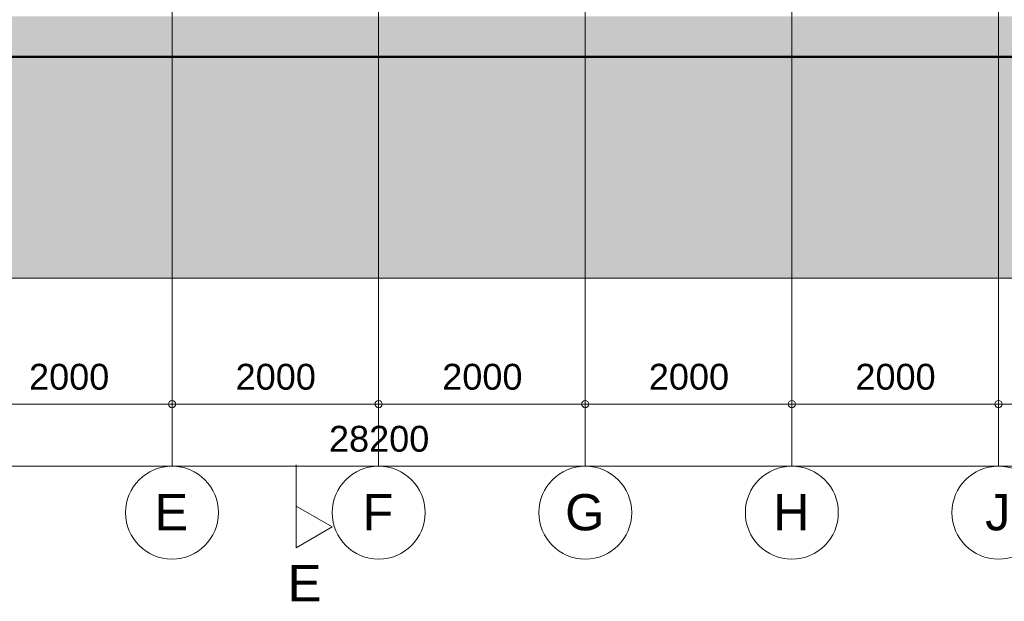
# Model space of a CAD drawing. Header units: millimetres. Extents: x -85630 to 257083, y -5697 to 14715.
# Tile 55 of 93: x 72607 to 82139, y -5658 to -32. Entities that reach past the tile are written whole.
import ezdxf

# ---------------------------------------------------------------- set-up
doc = ezdxf.new("R2010")
doc.units = ezdxf.units.MM
for name, pattern in [('HAZ_hartlijn', [8, 5, -1, 1, -1]), ('THO_hartlijn', [8, 5, -1, 1, -1]), ('THO_hidden', [6, 3, -3]), ('THO_stramienlijn', [20, 17, -1.5, 0, -1.5])]:
    doc.linetypes.add(name, pattern=pattern)
for name, color, linetype, lineweight in [('A-ANNO-DIMS', 7, 'Continuous', 13), ('A-ANNO-DIMS-100', 7, 'Continuous', 13), ('A-DETL-GENF', 7, 'Continuous', 13), ('A-FLOR', 7, 'Continuous', 18), ('C-TOPO', 7, 'Continuous', 13), ('C-TOPO-PATT', 7, 'Continuous', 50), ('S-GRID', 7, 'Continuous', 13), ('S-GRID-IDEN', 7, 'Continuous', 13)]:
    doc.layers.add(name, color=color, linetype=linetype, lineweight=lineweight)
doc.layers.add('G-ANNO-SYMB', color=7, linetype='THO_hidden', lineweight=13, true_color=0xff8040)
doc.styles.add('Arial', font='arial.ttf', dxfattribs={"height": 250})
doc.styles.add('Arial_2', font='arial.ttf', dxfattribs={"height": 350})
doc.dimstyles.new('THO_25_-_transparant', dxfattribs={"dimscale": 304.8, "dimtxt": 0.836827, "dimasz": 0.229659, "dimexe": 0.459318, "dimexo": 0.0625, "dimgap": 0.213255, "dimtad": 1, "dimdec": 3, "dimlfac": 304.8, "dimrnd": 0.001, "dimdsep": 46, "dimtxsty": 'Arial', "dimblk1": 'DOTBLANK', "dimblk2": 'DOTBLANK', "dimsah": 1, "dimcen": 0.09, "dimdle": 0.229659, "dimazin": 0, "dimtfac": 1, "dimtdec": 4, "dimtix": 1, "dimtmove": 0, "dimatfit": 3, "dimfxl": 0.001507, "dimfxlon": 1, "dimtvp": 1, "dimtolj": 1, "dimtzin": 0, "dimarcsym": 2})

# ---------------------------------------------------------------- blocks, each defined once
blk = doc.blocks.new('NLRS_01_DI_UN_afbreeklijn_gen_tho - afbreeklijn-2412068-02 doorsnede CC _plotview_')
at = {"layer": 'A-DETL-GENF', "linetype": 'HAZ_hartlijn', "lineweight": 18}
blk.add_line((42050, -2533), (4950, -2533), dxfattribs=at)
blk = doc.blocks.new('Grid - Stramienbol 9_0mm-3500-02 doorsnede CC _plotview_')
at = {"layer": 'S-GRID-IDEN'}
blk.add_circle((10000, -4800), 450, dxfattribs=at)
blk = doc.blocks.new('Section - Horizontaal links-23535-02 doorsnede CC _plotview_')
at = {"layer": 'G-ANNO-SYMB', "color": 7, "linetype": 'Continuous'}
for p, q in [((18550, 13983.5), (18900, 14183.8)), ((18900, 14183.8), (18900, 13783.3)), ((18900, 13783.3), (18550, 13983.5))]:
    blk.add_line(p, q, dxfattribs=at)
at = {"layer": 'G-ANNO-SYMB', "color": 7, "linetype": 'Continuous', "lineweight": 18}
blk.add_line((18900, 14183.8), (18900, 13383.8), dxfattribs=at)
blk = doc.blocks.new('DIMBLOCK42-02 doorsnede CC _plotview_')
at = {"layer": 'A-ANNO-DIMS-100'}
for p, q in [((61982, -4350), (61982, -4210)), ((90182, -4350), (90182, -4210)), ((90252, -4350), (61912, -4350)), ((61982, -4350), (61982, -4490)), ((90182, -4350), (90182, -4490))]:
    blk.add_line(p, q, dxfattribs=at)
for centre in [(61982, -4350), (90182, -4350)]:
    blk.add_circle(centre, 35, dxfattribs=at)
at = {"layer": 'A-ANNO-DIMS-100', "color": 0, "insert": (75601.3, -3960.4), "char_height": 250, "width": 1153.678, "attachment_point": 1, "line_spacing_factor": 0.941778, "style": 'Arial'}
blk.add_mtext('28200', dxfattribs=at)
blk = doc.blocks.new('_DotBlank')
at = {"color": 0, "linetype": 'ByBlock', "lineweight": -2}
blk.add_line((-0.5, 0), (-1, 0), dxfattribs=at)
blk.add_circle((0, 0), 0.5, dxfattribs=at)
blk = doc.blocks.new('DIMBLOCK44-02 doorsnede CC _plotview_')
at = {"layer": 'A-ANNO-DIMS-100'}
for p, q in [((82082, -3750), (82082, -3610)), ((88682, -3750), (88682, -3610)), ((88682, -3750), (82082, -3750)), ((82082, -3750), (82082, -3890)), ((88682, -3750), (88682, -3890))]:
    blk.add_line(p, q, dxfattribs=at)
for centre in [(82082, -3750), (88682, -3750)]:
    blk.add_circle(centre, 35, dxfattribs=at)
at = {"layer": 'A-ANNO-DIMS-100', "color": 0, "insert": (84997.4, -3360.4), "char_height": 250, "width": 922.942, "attachment_point": 1, "line_spacing_factor": 0.941778, "style": 'Arial'}
blk.add_mtext('6600', dxfattribs=at)
blk = doc.blocks.new('DIMBLOCK45-02 doorsnede CC _plotview_')
at = {"layer": 'A-ANNO-DIMS-100'}
for p, q in [((80082, -3750), (80082, -3610)), ((82082, -3750), (82082, -3610)), ((82082, -3750), (80082, -3750)), ((80082, -3750), (80082, -3890)), ((82082, -3750), (82082, -3890))]:
    blk.add_line(p, q, dxfattribs=at)
for centre in [(80082, -3750), (82082, -3750)]:
    blk.add_circle(centre, 35, dxfattribs=at)
at = {"layer": 'A-ANNO-DIMS-100', "color": 0, "insert": (80697.4, -3360.4), "char_height": 250, "width": 922.942, "attachment_point": 1, "line_spacing_factor": 0.941778, "style": 'Arial'}
blk.add_mtext('2000', dxfattribs=at)
blk = doc.blocks.new('DIMBLOCK46-02 doorsnede CC _plotview_')
at = {"layer": 'A-ANNO-DIMS-100'}
for p, q in [((78082, -3750), (78082, -3610)), ((80082, -3750), (80082, -3610)), ((80082, -3750), (78082, -3750)), ((78082, -3750), (78082, -3890)), ((80082, -3750), (80082, -3890))]:
    blk.add_line(p, q, dxfattribs=at)
for centre in [(78082, -3750), (80082, -3750)]:
    blk.add_circle(centre, 35, dxfattribs=at)
at = {"layer": 'A-ANNO-DIMS-100', "color": 0, "insert": (78697.4, -3360.4), "char_height": 250, "width": 922.942, "attachment_point": 1, "line_spacing_factor": 0.941778, "style": 'Arial'}
blk.add_mtext('2000', dxfattribs=at)
blk = doc.blocks.new('DIMBLOCK47-02 doorsnede CC _plotview_')
at = {"layer": 'A-ANNO-DIMS-100'}
for p, q in [((76082, -3750), (76082, -3610)), ((78082, -3750), (78082, -3610)), ((78082, -3750), (76082, -3750)), ((76082, -3750), (76082, -3890)), ((78082, -3750), (78082, -3890))]:
    blk.add_line(p, q, dxfattribs=at)
for centre in [(76082, -3750), (78082, -3750)]:
    blk.add_circle(centre, 35, dxfattribs=at)
at = {"layer": 'A-ANNO-DIMS-100', "color": 0, "insert": (76697.4, -3360.4), "char_height": 250, "width": 922.942, "attachment_point": 1, "line_spacing_factor": 0.941778, "style": 'Arial'}
blk.add_mtext('2000', dxfattribs=at)
blk = doc.blocks.new('DIMBLOCK48-02 doorsnede CC _plotview_')
at = {"layer": 'A-ANNO-DIMS-100'}
for p, q in [((74082, -3750), (74082, -3610)), ((76082, -3750), (76082, -3610)), ((76082, -3750), (74082, -3750)), ((74082, -3750), (74082, -3890)), ((76082, -3750), (76082, -3890))]:
    blk.add_line(p, q, dxfattribs=at)
for centre in [(74082, -3750), (76082, -3750)]:
    blk.add_circle(centre, 35, dxfattribs=at)
at = {"layer": 'A-ANNO-DIMS-100', "color": 0, "insert": (74697.4, -3360.4), "char_height": 250, "width": 922.942, "attachment_point": 1, "line_spacing_factor": 0.941778, "style": 'Arial'}
blk.add_mtext('2000', dxfattribs=at)
blk = doc.blocks.new('DIMBLOCK49-02 doorsnede CC _plotview_')
at = {"layer": 'A-ANNO-DIMS-100'}
for p, q in [((72082, -3750), (72082, -3610)), ((74082, -3750), (74082, -3610)), ((74082, -3750), (72082, -3750)), ((72082, -3750), (72082, -3890)), ((74082, -3750), (74082, -3890))]:
    blk.add_line(p, q, dxfattribs=at)
for centre in [(72082, -3750), (74082, -3750)]:
    blk.add_circle(centre, 35, dxfattribs=at)
at = {"layer": 'A-ANNO-DIMS-100', "color": 0, "insert": (72697.4, -3360.4), "char_height": 250, "width": 922.942, "attachment_point": 1, "line_spacing_factor": 0.941778, "style": 'Arial'}
blk.add_mtext('2000', dxfattribs=at)

msp = doc.modelspace()

# ---------------------------------------------------------------- hatches: boundary and pattern name
at = {"layer": 'A-FLOR', "true_color": 0x7f7f7f}
msp.add_hatch(color=8, dxfattribs=at).paths.add_polyline_path([(90181.9591144, -390), (90181.9591144, 0), (61981.9592437, 0), (61981.9592437, -390), (90121.598733, -390)])
at = {"layer": 'C-TOPO-PATT', "lineweight": 13, "true_color": 0xc0c0c0}
msp.add_hatch(color=9, dxfattribs=at).paths.add_polyline_path([(75471.7665009, -2533), (94031.9593045, -2533), (94031.9593045, -63), (90181.9591144, -63), (90181.9591144, -390), (61981.9592437, -390), (61981.9592437, -63), (56931.9593045, -63), (56931.9593045, -2533), (73127.7933438, -2533)])

# ---------------------------------------------------------------- linework, layer by layer
at = {"layer": 'C-TOPO', "lineweight": 50}
msp.add_line((90181.9591144, -390), (61981.9592437, -390), dxfattribs=at)
at = {"layer": 'G-ANNO-SYMB', "color": 16, "linetype": 'THO_hartlijn', "lineweight": 18, "true_color": 0x800000}
msp.add_line((75281.9593045, -4404.4793506), (75281.9593045, -5138.9922172), dxfattribs=at)
at = {"layer": 'S-GRID', "color": 5, "linetype": 'THO_stramienlijn', "true_color": 0x0000ff}
for p, q in [((74081.9593045, -4350), (74081.9593045, 13375.4223765)), ((76081.9593045, -4350), (76081.9593045, 13370)), ((78081.9593045, -4350), (78081.9593045, 13370)), ((80081.9593045, -4350), (80081.9593045, 13370)), ((82081.9593045, -4350), (82081.9593045, 13370))]:
    msp.add_line(p, q, dxfattribs=at)

# ---------------------------------------------------------------- block references
at = {"layer": 'A-DETL-GENF', "linetype": 'HAZ_hartlijn', "lineweight": 18}
msp.add_blockref('NLRS_01_DI_UN_afbreeklijn_gen_tho - afbreeklijn-2412068-02 doorsnede CC _plotview_', (51981.9593045, 0), dxfattribs=at)
at = {"layer": 'G-ANNO-SYMB', "color": 7, "linetype": 'Continuous', "rotation": 180}
msp.add_blockref('Section - Horizontaal links-23535-02 doorsnede CC _plotview_', (94181.9593045, 9044.7637674), dxfattribs=at)
at = {"layer": 'S-GRID-IDEN'}
for p in [(64081.9593045, 0), (66081.9593045, 0), (68081.9593045, 0), (70081.9593045, 0), (72081.9593045, 0)]:
    msp.add_blockref('Grid - Stramienbol 9_0mm-3500-02 doorsnede CC _plotview_', p, dxfattribs=at)

# ---------------------------------------------------------------- texts
at = {"layer": 'G-ANNO-SYMB', "color": 7, "linetype": 'Continuous', "insert": (75201.1574003, -5307.6559739), "char_height": 350, "width": 400.84375, "attachment_point": 1, "style": 'Arial_2'}
msp.add_mtext('E', dxfattribs=at)
at = {"layer": 'S-GRID-IDEN', "char_height": 350, "attachment_point": 1, "style": 'Arial_2'}
for s, insert, width in [('E', (73913.337235, -4621.2566012), 400.84375), ('F', (75926.337235, -4621.2566012), 368.77625), ('G', (77886.837235, -4621.2566012), 464.97875), ('H', (79899.837235, -4621.2566012), 432.91125), ('J', (81952.837235, -4621.2566012), 304.64125)]:
    msp.add_mtext(s, dxfattribs=dict(at, insert=insert, width=width))

# ---------------------------------------------------------------- dimensions: what is measured, and where the dimension line sits
at = {"layer": 'A-ANNO-DIMS'}
for base, p1, p2, override, picture, middle in [((72081.9593045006, -3750.0000000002), (74081.9593045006, -3890.0000000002), (72081.9593045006, -3890.0000000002), {"dimpost": '<>', "dimfxl": 2000}, 'DIMBLOCK49-02 doorsnede CC _plotview_', (73081.9593045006, -3557.3567523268)), ((74081.9593045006, -3750.0000000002), (76081.9593045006, -3890.0000000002), (74081.9593045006, -3890.0000000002), {"dimpost": '<>', "dimfxl": 2000}, 'DIMBLOCK48-02 doorsnede CC _plotview_', (75081.9593045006, -3557.3567523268)), ((76081.9593045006, -3750.0000000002), (78081.9593045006, -3890.0000000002), (76081.9593045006, -3890.0000000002), {"dimpost": '<>', "dimfxl": 2000}, 'DIMBLOCK47-02 doorsnede CC _plotview_', (77081.9593045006, -3557.3567523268)), ((78081.9593045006, -3750.0000000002), (80081.9593045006, -3890.0000000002), (78081.9593045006, -3890.0000000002), {"dimpost": '<>', "dimfxl": 2000}, 'DIMBLOCK46-02 doorsnede CC _plotview_', (79081.9593045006, -3557.3567523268)), ((80081.9593045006, -3750.0000000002), (82081.9593045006, -3890.0000000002), (80081.9593045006, -3890.0000000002), {"dimpost": '<>', "dimfxl": 2000}, 'DIMBLOCK45-02 doorsnede CC _plotview_', (81081.9593045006, -3557.3567523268)), ((82081.9593045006, -3750.0000000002), (88681.9593045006, -3890.0000000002), (82081.9593045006, -3890.0000000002), {"dimpost": '<>', "dimfxl": 6600}, 'DIMBLOCK44-02 doorsnede CC _plotview_', (85381.9593045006, -3557.3567523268)), ((61981.9593045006, -4350.0000000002), (90181.9591143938, -4490.0000000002), (61981.9593045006, -4490.0000000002), {"dimpost": '<>', "dimfxl": 28199.99981}, 'DIMBLOCK42-02 doorsnede CC _plotview_', (76081.9592094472, -4157.2714862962))]:
    dim = msp.add_linear_dim(base=base, p1=p1, p2=p2, dimstyle='THO_25_-_transparant', override=override, dxfattribs=at)
    dim.commit()
    dim.dimension.update_dxf_attribs({"geometry": picture, "text_midpoint": middle})

doc.saveas('drawing.dxf')
